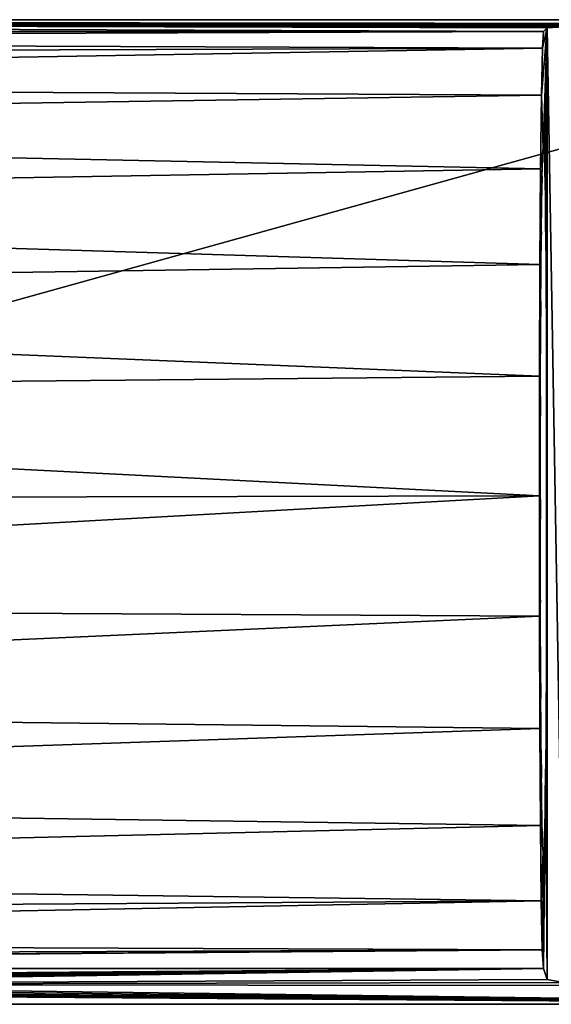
# Model space of a CAD drawing. Header units: millimetres. Extents: x -98 to 98, y -35 to 25.
# Tile 7 of 11: x 33 to 56, y -22 to 21. Entities that reach past the tile are written whole.
import ezdxf

# ---------------------------------------------------------------- set-up
doc = ezdxf.new("R2010")
doc.units = ezdxf.units.MM
doc.header["$LTSCALE"] = 81.481481
for name, color, linetype in [('1', 7, 'CONTINUOUS'), ('10', 7, 'CONTINUOUS'), ('12', 7, 'CONTINUOUS'), ('3', 7, 'CONTINUOUS'), ('5', 7, 'CONTINUOUS'), ('9', 7, 'CONTINUOUS')]:
    doc.layers.add(name, color=color, linetype=linetype)

msp = doc.modelspace()

# ---------------------------------------------------------------- linework, layer by layer
at = {"layer": '1', "color": 7, "linetype": 'CONTINUOUS', "true_color": 0xa2afbf}
for points in [[(-76.5, 20.811, -32.6), (-47.212, 20.297, 26.385), (55.726, 20.297, 26.385), (-76.5, 20.811, -32.6)], [(76.5, 20.811, -32.6), (-76.5, 20.811, -32.6), (76.5, 20.626, -11.3), (76.5, 20.811, -32.6)], [(76.5, 20.626, -11.3), (-76.5, 20.811, -32.6), (75.881, 20.626, -11.3), (76.5, 20.626, -11.3)], [(75.881, 20.626, -11.3), (-76.5, 20.811, -32.6), (70.735, 20.62, -10.626), (75.881, 20.626, -11.3)], [(70.735, 20.62, -10.626), (-76.5, 20.811, -32.6), (65.93, 20.602, -8.649), (70.735, 20.62, -10.626)], [(65.93, 20.602, -8.649), (-76.5, 20.811, -32.6), (61.801, 20.575, -5.504), (65.93, 20.602, -8.649)], [(61.801, 20.575, -5.504), (-76.5, 20.811, -32.6), (58.62, 20.539, -1.402), (61.801, 20.575, -5.504)], [(58.62, 20.539, -1.402), (-76.5, 20.811, -32.6), (56.6, 20.497, 3.385), (58.62, 20.539, -1.402)], [(56.6, 20.497, 3.385), (-76.5, 20.811, -32.6), (55.881, 20.452, 8.525), (56.6, 20.497, 3.385)], [(55.881, 20.452, 8.525), (-76.5, 20.811, -32.6), (55.726, 20.297, 26.385), (55.881, 20.452, 8.525)]]:
    msp.add_3dface(points, dxfattribs=at)
at = {"layer": '10', "color": 7, "linetype": 'CONTINUOUS', "true_color": 0xa2afbf}
for points in [[(56.6, 20.497, 3.385), (55.881, 20.452, 8.525), (56.601, -20.892, 3.384), (56.6, 20.497, 3.385)], [(55.881, 20.452, 8.525), (55.881, -20.758, 8.525), (56.601, -20.892, 3.384), (55.881, 20.452, 8.525)]]:
    msp.add_3dface(points, dxfattribs=at)
at = {"layer": '12', "color": 7, "linetype": 'CONTINUOUS', "true_color": 0xa2afbf}
for points in [[(-76.5, 20.811, -32.6), (76.5, 20.811, -32.6), (-76.5, -21.834, -32.6), (-76.5, 20.811, -32.6)], [(-76.5, -21.834, -32.6), (76.5, 20.811, -32.6), (76.5, -21.834, -32.6), (-76.5, -21.834, -32.6)]]:
    msp.add_3dface(points, dxfattribs=at)
at = {"layer": '3', "color": 7, "linetype": 'CONTINUOUS', "true_color": 0xa2afbf}
for points in [[(55.722, -20.281, 26.739), (-45.734, -20.281, 26.739), (3.568, -20.693, 10.985), (55.722, -20.281, 26.739)], [(6.788, -20.736, 9.344), (55.722, -20.281, 26.739), (3.568, -20.693, 10.985), (6.788, -20.736, 9.344)], [(9.343, -20.803, 6.79), (55.722, -20.281, 26.739), (6.788, -20.736, 9.344), (9.343, -20.803, 6.79)], [(10.984, -20.887, 3.57), (55.722, -20.281, 26.739), (9.343, -20.803, 6.79), (10.984, -20.887, 3.57)], [(11.55, -20.981), (55.722, -20.281, 26.739), (10.984, -20.887, 3.57), (11.55, -20.981)], [(55.881, -20.758, 8.525), (55.722, -20.281, 26.739), (11.55, -20.981), (55.881, -20.758, 8.525)], [(56.601, -20.892, 3.384), (55.881, -20.758, 8.525), (11.55, -20.981), (56.601, -20.892, 3.384)], [(58.621, -21.018, -1.403), (56.601, -20.892, 3.384), (11.55, -20.981), (58.621, -21.018, -1.403)], [(-76.5, -21.834, -32.6), (76.5, -21.834, -32.6), (-3.568, -21.268, -10.985), (-76.5, -21.834, -32.6)], [(-3.568, -21.268, -10.985), (76.5, -21.834, -32.6), (0, -21.283, -11.549), (-3.568, -21.268, -10.985)], [(0, -21.283, -11.549), (76.5, -21.834, -32.6), (3.568, -21.268, -10.985), (0, -21.283, -11.549)], [(3.568, -21.268, -10.985), (76.5, -21.834, -32.6), (6.788, -21.226, -9.344), (3.568, -21.268, -10.985)], [(6.788, -21.226, -9.344), (76.5, -21.834, -32.6), (9.343, -21.159, -6.79), (6.788, -21.226, -9.344)], [(9.343, -21.159, -6.79), (76.5, -21.834, -32.6), (10.984, -21.074, -3.57), (9.343, -21.159, -6.79)], [(76.5, -21.834, -32.6), (11.55, -20.981), (10.984, -21.074, -3.57), (76.5, -21.834, -32.6)], [(76.5, -21.834, -32.6), (58.621, -21.018, -1.403), (11.55, -20.981), (76.5, -21.834, -32.6)]]:
    msp.add_3dface(points, dxfattribs=at)
at = {"layer": '5', "color": 7, "linetype": 'CONTINUOUS', "true_color": 0xa2afbf}
for points in [[(55.726, 20.297, 26.385), (-47.212, 20.297, 26.385), (-42.935, 20.238, 27.755), (55.726, 20.297, 26.385)], [(-39.216, 19.951, 29.942), (55.726, 20.297, 26.385), (-42.935, 20.238, 27.755), (-39.216, 19.951, 29.942)], [(55.726, 20.297, 26.385), (-39.216, 19.951, 29.942), (55.68, 19.575, 31.571), (55.726, 20.297, 26.385)], [(-39.216, 19.951, 29.942), (-36.281, 19.256, 32.625), (55.68, 19.575, 31.571), (-39.216, 19.951, 29.942)], [(-36.281, 19.256, 32.625), (-34.128, 18.035, 35.519), (55.68, 19.575, 31.571), (-36.281, 19.256, 32.625)], [(55.68, 19.575, 31.571), (-34.128, 18.035, 35.519), (55.638, 17.548, 36.406), (55.68, 19.575, 31.571)], [(-34.128, 18.035, 35.519), (-32.654, 16.192, 38.445), (55.638, 17.548, 36.406), (-34.128, 18.035, 35.519)], [(55.638, 17.548, 36.406), (-32.654, 16.192, 38.445), (55.602, 14.354, 40.556), (55.638, 17.548, 36.406)], [(-32.654, 16.192, 38.445), (-31.257, 12.867, 41.904), (55.602, 14.354, 40.556), (-32.654, 16.192, 38.445)], [(55.602, 14.354, 40.556), (-31.257, 12.867, 41.904), (55.574, 10.204, 43.75), (55.602, 14.354, 40.556)], [(-31.257, 12.867, 41.904), (-30.232, 8.909, 44.442), (55.574, 10.204, 43.75), (-31.257, 12.867, 41.904)], [(55.574, 10.204, 43.75), (-30.232, 8.909, 44.442), (55.556, 5.369, 45.778), (55.574, 10.204, 43.75)], [(-30.232, 8.909, 44.442), (-29.609, 4.552, 45.984), (55.556, 5.369, 45.778), (-30.232, 8.909, 44.442)], [(55.556, 5.369, 45.778), (-29.609, 4.552, 45.984), (55.55, 0.182, 46.499), (55.556, 5.369, 45.778)], [(-29.609, 4.552, 45.984), (-29.4, 0.006, 46.5), (55.55, 0.182, 46.499), (-29.609, 4.552, 45.984)], [(-29.4, 0.006, 46.5), (-29.608, -4.541, 45.984), (55.55, 0.182, 46.499), (-29.4, 0.006, 46.5)], [(55.55, 0.182, 46.499), (-29.608, -4.541, 45.984), (55.556, -5.017, 45.868), (55.55, 0.182, 46.499)], [(-29.608, -4.541, 45.984), (-30.231, -8.898, 44.442), (55.556, -5.017, 45.868), (-29.608, -4.541, 45.984)], [(55.556, -5.017, 45.868), (-30.231, -8.898, 44.442), (55.572, -9.886, 43.926), (55.556, -5.017, 45.868)], [(-30.231, -8.898, 44.442), (-31.257, -12.857, 41.904), (55.572, -9.886, 43.926), (-30.231, -8.898, 44.442)], [(55.572, -9.886, 43.926), (-31.257, -12.857, 41.904), (55.6, -14.092, 40.805), (55.572, -9.886, 43.926)], [(-31.257, -12.857, 41.904), (-32.654, -16.182, 38.445), (55.6, -14.092, 40.805), (-31.257, -12.857, 41.904)], [(55.6, -14.092, 40.805), (-32.654, -16.182, 38.445), (55.635, -17.357, 36.711), (55.6, -14.092, 40.805)], [(-32.654, -16.182, 38.445), (-34.011, -17.925, 35.712), (55.635, -17.357, 36.711), (-32.654, -16.182, 38.445)], [(-34.011, -17.925, 35.712), (-35.955, -19.118, 32.998), (55.635, -17.357, 36.711), (-34.011, -17.925, 35.712)], [(55.635, -17.357, 36.711), (-35.955, -19.118, 32.998), (55.677, -19.469, 31.912), (55.635, -17.357, 36.711)], [(-35.955, -19.118, 32.998), (-38.567, -19.839, 30.447), (55.677, -19.469, 31.912), (-35.955, -19.118, 32.998)], [(-45.734, -20.281, 26.739), (55.722, -20.281, 26.739), (55.677, -19.469, 31.912), (-45.734, -20.281, 26.739)], [(-41.869, -20.18, 28.273), (-45.734, -20.281, 26.739), (55.677, -19.469, 31.912), (-41.869, -20.18, 28.273)], [(-38.567, -19.839, 30.447), (-41.869, -20.18, 28.273), (55.677, -19.469, 31.912), (-38.567, -19.839, 30.447)]]:
    msp.add_3dface(points, dxfattribs=at)
at = {"layer": '9', "color": 7, "linetype": 'CONTINUOUS', "true_color": 0xa2afbf}
for points in [[(55.881, 20.452, 8.525), (55.68, 19.575, 31.571), (55.638, 17.548, 36.406), (55.881, 20.452, 8.525)], [(55.881, 20.452, 8.525), (55.638, 17.548, 36.406), (55.71, 15.237, 28.185), (55.881, 20.452, 8.525)], [(55.881, 20.452, 8.525), (55.726, 20.297, 26.385), (55.68, 19.575, 31.571), (55.881, 20.452, 8.525)], [(55.748, 15.237, 23.8), (55.881, 20.452, 8.525), (55.71, 15.237, 28.185), (55.748, 15.237, 23.8)], [(55.785, 14.004, 19.599), (55.881, 20.452, 8.525), (55.748, 15.237, 23.8), (55.785, 14.004, 19.599)], [(55.817, 11.633, 15.911), (55.881, 20.452, 8.525), (55.785, 14.004, 19.599), (55.817, 11.633, 15.911)], [(55.842, 8.324, 13.043), (55.881, 20.452, 8.525), (55.817, 11.633, 15.911), (55.842, 8.324, 13.043)], [(55.858, 4.337, 11.222), (55.881, 20.452, 8.525), (55.842, 8.324, 13.043), (55.858, 4.337, 11.222)], [(55.863, 0, 10.598), (55.881, 20.452, 8.525), (55.858, 4.337, 11.222), (55.863, 0, 10.598)], [(55.881, -20.758, 8.525), (55.881, 20.452, 8.525), (55.863, 0, 10.598), (55.881, -20.758, 8.525)], [(55.638, 17.548, 36.406), (55.602, 14.354, 40.556), (55.71, 15.237, 28.185), (55.638, 17.548, 36.406)], [(55.71, 15.237, 28.185), (55.602, 14.354, 40.556), (55.673, 14.004, 32.386), (55.71, 15.237, 28.185)], [(55.602, 14.354, 40.556), (55.574, 10.204, 43.75), (55.673, 14.004, 32.386), (55.602, 14.354, 40.556)], [(55.673, 14.004, 32.386), (55.574, 10.204, 43.75), (55.641, 11.633, 36.074), (55.673, 14.004, 32.386)], [(55.641, 11.633, 36.074), (55.574, 10.204, 43.75), (55.616, 8.324, 38.942), (55.641, 11.633, 36.074)], [(55.574, 10.204, 43.75), (55.556, 5.369, 45.778), (55.616, 8.324, 38.942), (55.574, 10.204, 43.75)], [(55.616, 8.324, 38.942), (55.556, 5.369, 45.778), (55.6, 4.337, 40.763), (55.616, 8.324, 38.942)], [(55.556, 5.369, 45.778), (55.55, 0.182, 46.499), (55.6, 4.337, 40.763), (55.556, 5.369, 45.778)], [(55.6, 4.337, 40.763), (55.55, 0.182, 46.499), (55.595, 0, 41.387), (55.6, 4.337, 40.763)], [(55.55, 0.182, 46.499), (55.556, -5.017, 45.868), (55.595, 0, 41.387), (55.55, 0.182, 46.499)], [(55.595, 0, 41.387), (55.556, -5.017, 45.868), (55.6, -4.337, 40.763), (55.595, 0, 41.387)], [(55.881, -20.758, 8.525), (55.863, 0, 10.598), (55.858, -4.337, 11.222), (55.881, -20.758, 8.525)], [(55.6, -4.337, 40.763), (55.556, -5.017, 45.868), (55.616, -8.324, 38.942), (55.6, -4.337, 40.763)], [(55.842, -8.324, 13.043), (55.881, -20.758, 8.525), (55.858, -4.337, 11.222), (55.842, -8.324, 13.043)], [(55.556, -5.017, 45.868), (55.572, -9.886, 43.926), (55.616, -8.324, 38.942), (55.556, -5.017, 45.868)], [(55.616, -8.324, 38.942), (55.572, -9.886, 43.926), (55.641, -11.633, 36.074), (55.616, -8.324, 38.942)], [(55.817, -11.633, 15.911), (55.881, -20.758, 8.525), (55.842, -8.324, 13.043), (55.817, -11.633, 15.911)], [(55.572, -9.886, 43.926), (55.6, -14.092, 40.805), (55.641, -11.633, 36.074), (55.572, -9.886, 43.926)], [(55.641, -11.633, 36.074), (55.6, -14.092, 40.805), (55.673, -14.004, 32.386), (55.641, -11.633, 36.074)], [(55.722, -20.281, 26.739), (55.881, -20.758, 8.525), (55.817, -11.633, 15.911), (55.722, -20.281, 26.739)], [(55.785, -14.004, 19.599), (55.722, -20.281, 26.739), (55.817, -11.633, 15.911), (55.785, -14.004, 19.599)], [(55.673, -14.004, 32.386), (55.6, -14.092, 40.805), (55.71, -15.237, 28.185), (55.673, -14.004, 32.386)], [(55.677, -19.469, 31.912), (55.722, -20.281, 26.739), (55.785, -14.004, 19.599), (55.677, -19.469, 31.912)], [(55.748, -15.237, 23.8), (55.677, -19.469, 31.912), (55.785, -14.004, 19.599), (55.748, -15.237, 23.8)], [(55.6, -14.092, 40.805), (55.635, -17.357, 36.711), (55.71, -15.237, 28.185), (55.6, -14.092, 40.805)], [(55.635, -17.357, 36.711), (55.677, -19.469, 31.912), (55.748, -15.237, 23.8), (55.635, -17.357, 36.711)], [(55.71, -15.237, 28.185), (55.635, -17.357, 36.711), (55.748, -15.237, 23.8), (55.71, -15.237, 28.185)]]:
    msp.add_3dface(points, dxfattribs=at)

doc.saveas('drawing.dxf')
